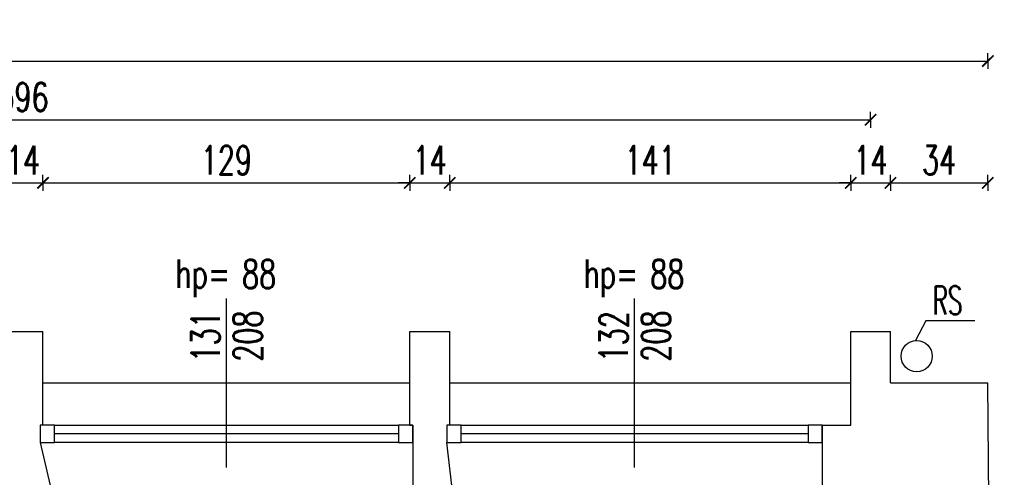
# Model space of a CAD drawing. Extents: x 36663 to 42423, y 7313 to 12123.
# Tile 49 of 54: x 39481 to 39827, y 11962 to 12123. Entities that reach past the tile are written whole.
import ezdxf
from ezdxf.enums import TextEntityAlignment as Align

# ---------------------------------------------------------------- set-up
doc = ezdxf.new("R2010")
doc.units = 0
doc.header["$MEASUREMENT"] = 0
doc.header["$PDMODE"] = 35
doc.header["$PDSIZE"] = 3
for name, color, linetype in [('W_okna', 1, 'Continuous'), ('W_okna_txt', 1, 'Continuous'), ('W_opisy', 2, 'Continuous'), ('W_przekrojowa', 6, 'Continuous'), ('W_rama_okna', 2, 'Continuous'), ('W_rs', 144, 'Continuous'), ('W_szklo', 4, 'Continuous'), ('W_widok', 21, 'Continuous'), ('W_wymiary', 1, 'Continuous')]:
    doc.layers.add(name, color=color, linetype=linetype)
doc.styles.add('c20', font='simplex.shx', dxfattribs={"width": 0.7})
doc.dimstyles.new('c20_50', dxfattribs={"dimscale": 0.5, "dimtxt": 20, "dimasz": 8, "dimexe": 1.25, "dimexo": 0.625, "dimgap": 6, "dimtad": 1, "dimdec": 0, "dimrnd": 1, "dimtxsty": 'c20', "dimblk": 'ARCHTICK', "dimcen": 0, "dimse1": 1, "dimse2": 1, "dimclrd": 1, "dimclrt": 2, "dimadec": 0, "dimazin": 0, "dimtfac": 1, "dimtdec": 0, "dimtix": 1, "dimtmove": 1, "dimatfit": 3, "dimldrblk": 'ARCHTICK', "dimfxl": 1.25, "dimarcsym": 0})

# ---------------------------------------------------------------- blocks, each defined once
blk = doc.blocks.new('_ArchTick')
at = {"color": 2}
for q in [(0, 0.696), (0, -0.696)]:
    blk.add_line((0, 0), q, dxfattribs=at)
at = {"color": 0, "linetype": 'ByBlock', "const_width": 0.15}
blk.add_lwpolyline([(-0.5, -0.5), (0.5, 0.5)], dxfattribs=at)
blk = doc.blocks.new('*D512')
at = {"layer": 'Defpoints', "color": 0, "transparency": 16777216}
for p in [(39489.42, 12065.84), (39475.42, 12013.53), (39489.42, 12013.53)]:
    blk.add_point(p, dxfattribs=at)
at = {"layer": 'W_wymiary', "color": 1, "lineweight": -2, "transparency": 16777216}
for p, q in [((39475.42, 12065.84), (39471.42, 12065.84)), ((39475.42, 12065.84), (39489.42, 12065.84)), ((39489.42, 12065.84), (39493.42, 12065.84))]:
    blk.add_line(p, q, dxfattribs=at)
at = {"layer": 'W_wymiary', "color": 1, "lineweight": -2, "transparency": 16777216, "xscale": 4, "yscale": 4, "zscale": 4}
blk.add_blockref('_ArchTick', (39475.42, 12065.84), dxfattribs=at)
at = {"layer": 'W_wymiary', "color": 1, "lineweight": -2, "transparency": 16777216, "xscale": 4, "yscale": 4, "zscale": 4, "rotation": 180}
blk.add_blockref('_ArchTick', (39489.42, 12065.84), dxfattribs=at)
at = {"layer": 'W_wymiary', "color": 2, "transparency": 16777216, "insert": (39482.42, 12073.84), "char_height": 10, "attachment_point": 5, "style": 'c20'}
blk.add_mtext('14', dxfattribs=at)
blk = doc.blocks.new('*D513')
at = {"layer": 'Defpoints', "color": 0, "transparency": 16777216}
for p in [(39618.42, 12065.84), (39489.42, 12013.53), (39618.42, 12013.53)]:
    blk.add_point(p, dxfattribs=at)
at = {"layer": 'W_wymiary', "color": 1, "lineweight": -2, "transparency": 16777216}
blk.add_line((39489.42, 12065.84), (39618.42, 12065.84), dxfattribs=at)
at = {"layer": 'W_wymiary', "color": 1, "lineweight": -2, "transparency": 16777216, "xscale": 4, "yscale": 4, "zscale": 4, "rotation": 180}
blk.add_blockref('_ArchTick', (39489.42, 12065.84), dxfattribs=at)
at = {"layer": 'W_wymiary', "color": 1, "lineweight": -2, "transparency": 16777216, "xscale": 4, "yscale": 4, "zscale": 4}
blk.add_blockref('_ArchTick', (39618.42, 12065.84), dxfattribs=at)
at = {"layer": 'W_wymiary', "color": 2, "transparency": 16777216, "insert": (39553.92, 12073.84), "char_height": 10, "attachment_point": 5, "style": 'c20'}
blk.add_mtext('129', dxfattribs=at)
blk = doc.blocks.new('*D514')
at = {"layer": 'Defpoints', "color": 0, "transparency": 16777216}
for p in [(39632.42, 12065.84), (39618.42, 12013.53), (39632.42, 12013.53)]:
    blk.add_point(p, dxfattribs=at)
at = {"layer": 'W_wymiary', "color": 1, "lineweight": -2, "transparency": 16777216}
for p, q in [((39618.42, 12065.84), (39614.42, 12065.84)), ((39618.42, 12065.84), (39632.42, 12065.84)), ((39632.42, 12065.84), (39636.42, 12065.84))]:
    blk.add_line(p, q, dxfattribs=at)
at = {"layer": 'W_wymiary', "color": 1, "lineweight": -2, "transparency": 16777216, "xscale": 4, "yscale": 4, "zscale": 4}
blk.add_blockref('_ArchTick', (39618.42, 12065.84), dxfattribs=at)
at = {"layer": 'W_wymiary', "color": 1, "lineweight": -2, "transparency": 16777216, "xscale": 4, "yscale": 4, "zscale": 4, "rotation": 180}
blk.add_blockref('_ArchTick', (39632.42, 12065.84), dxfattribs=at)
at = {"layer": 'W_wymiary', "color": 2, "transparency": 16777216, "insert": (39625.42, 12073.84), "char_height": 10, "attachment_point": 5, "style": 'c20'}
blk.add_mtext('14', dxfattribs=at)
blk = doc.blocks.new('*D515')
at = {"layer": 'Defpoints', "color": 0, "transparency": 16777216}
for p in [(39773.42, 12065.84), (39632.42, 12013.53), (39773.42, 12013.53)]:
    blk.add_point(p, dxfattribs=at)
at = {"layer": 'W_wymiary', "color": 1, "lineweight": -2, "transparency": 16777216}
blk.add_line((39632.42, 12065.84), (39773.42, 12065.84), dxfattribs=at)
at = {"layer": 'W_wymiary', "color": 1, "lineweight": -2, "transparency": 16777216, "xscale": 4, "yscale": 4, "zscale": 4, "rotation": 180}
blk.add_blockref('_ArchTick', (39632.42, 12065.84), dxfattribs=at)
at = {"layer": 'W_wymiary', "color": 1, "lineweight": -2, "transparency": 16777216, "xscale": 4, "yscale": 4, "zscale": 4}
blk.add_blockref('_ArchTick', (39773.42, 12065.84), dxfattribs=at)
at = {"layer": 'W_wymiary', "color": 2, "transparency": 16777216, "insert": (39702.92, 12073.84), "char_height": 10, "attachment_point": 5, "style": 'c20'}
blk.add_mtext('141', dxfattribs=at)
blk = doc.blocks.new('*D516')
at = {"layer": 'Defpoints', "color": 0, "transparency": 16777216}
for p in [(39787.42, 12065.84), (39773.42, 12013.53), (39787.42, 12013.53)]:
    blk.add_point(p, dxfattribs=at)
at = {"layer": 'W_wymiary', "color": 1, "lineweight": -2, "transparency": 16777216}
for p, q in [((39773.42, 12065.84), (39769.42, 12065.84)), ((39773.42, 12065.84), (39787.42, 12065.84)), ((39787.42, 12065.84), (39791.42, 12065.84))]:
    blk.add_line(p, q, dxfattribs=at)
at = {"layer": 'W_wymiary', "color": 1, "lineweight": -2, "transparency": 16777216, "xscale": 4, "yscale": 4, "zscale": 4}
blk.add_blockref('_ArchTick', (39773.42, 12065.84), dxfattribs=at)
at = {"layer": 'W_wymiary', "color": 1, "lineweight": -2, "transparency": 16777216, "xscale": 4, "yscale": 4, "zscale": 4, "rotation": 180}
blk.add_blockref('_ArchTick', (39787.42, 12065.84), dxfattribs=at)
at = {"layer": 'W_wymiary', "color": 2, "transparency": 16777216, "insert": (39780.42, 12073.84), "char_height": 10, "attachment_point": 5, "style": 'c20'}
blk.add_mtext('14', dxfattribs=at)
blk = doc.blocks.new('*D517')
at = {"layer": 'Defpoints', "color": 0, "transparency": 16777216}
for p in [(39780.42, 12088.05), (39184.42, 12065.84), (39780.42, 12065.84)]:
    blk.add_point(p, dxfattribs=at)
at = {"layer": 'W_wymiary', "color": 1, "lineweight": -2, "transparency": 16777216}
blk.add_line((39184.42, 12088.05), (39780.42, 12088.05), dxfattribs=at)
at = {"layer": 'W_wymiary', "color": 1, "lineweight": -2, "transparency": 16777216, "xscale": 4, "yscale": 4, "zscale": 4, "rotation": 180}
blk.add_blockref('_ArchTick', (39184.42, 12088.05), dxfattribs=at)
at = {"layer": 'W_wymiary', "color": 1, "lineweight": -2, "transparency": 16777216, "xscale": 4, "yscale": 4, "zscale": 4}
blk.add_blockref('_ArchTick', (39780.42, 12088.05), dxfattribs=at)
at = {"layer": 'W_wymiary', "color": 2, "transparency": 16777216, "insert": (39482.42, 12096.05), "char_height": 10, "attachment_point": 5, "style": 'c20'}
blk.add_mtext('596', dxfattribs=at)
blk = doc.blocks.new('*U120')
at = {"layer": 'W_okna'}
for p, q in [((5, 14), (126, 14)), ((126, 8), (5, 8))]:
    blk.add_line(p, q, dxfattribs=at)
at = {"layer": 'W_okna_txt', "color": 1}
blk.add_line((65.5, -0.82), (65.5, 58.65), dxfattribs=at)
at = {"layer": 'W_rama_okna'}
for points in [[(0, 14), (0, 8), (5, 8), (5, 14)], [(126, 14), (126, 8), (131, 8), (131, 14)]]:
    blk.add_lwpolyline(points, close=True, dxfattribs=at)
at = {"layer": 'W_szklo'}
blk.add_line((126, 11), (5, 11), dxfattribs=at)
at = {"color": 1, "style": 'c20', "width": 0.7}
blk.add_text('hp=', height=10, dxfattribs=at).set_placement((57.21, 67.4), align=Align.MIDDLE_CENTER)
blk.add_attdef('PARAPET', text='', height=10, dxfattribs=at).set_placement((36.01, 61.21), align=Align.MIDDLE_LEFT)
at = {"layer": 'W_okna_txt', "color": 1, "style": 'c20', "width": 0.7, "flags": 4}
for tag, p in [('SZER', (23.15, 39.17)), ('WYS', (38.02, 39.38))]:
    blk.add_attdef(tag, text='', height=10, rotation=90, dxfattribs=at).set_placement(p, align=Align.MIDDLE_CENTER)
blk = doc.blocks.new('*U121')
at = {"layer": 'W_okna'}
for p, q in [((5, 14), (127, 14)), ((127, 8), (5, 8))]:
    blk.add_line(p, q, dxfattribs=at)
at = {"layer": 'W_okna_txt', "color": 1}
blk.add_line((66, -0.82), (66, 58.65), dxfattribs=at)
at = {"layer": 'W_rama_okna'}
for points in [[(0, 14), (0, 8), (5, 8), (5, 14)], [(127, 14), (127, 8), (132, 8), (132, 14)]]:
    blk.add_lwpolyline(points, close=True, dxfattribs=at)
at = {"layer": 'W_szklo'}
blk.add_line((127, 11), (5, 11), dxfattribs=at)
at = {"color": 1, "style": 'c20', "width": 0.7}
blk.add_text('hp=', height=10, dxfattribs=at).set_placement((57.71, 67.4), align=Align.MIDDLE_CENTER)
blk.add_attdef('PARAPET', text='', height=10, dxfattribs=at).set_placement((36.01, 61.21), align=Align.MIDDLE_LEFT)
at = {"layer": 'W_okna_txt', "color": 1, "style": 'c20', "width": 0.7, "flags": 4}
for tag, p in [('SZER', (23.15, 39.17)), ('WYS', (38.02, 39.38))]:
    blk.add_attdef(tag, text='', height=10, rotation=90, dxfattribs=at).set_placement(p, align=Align.MIDDLE_CENTER)
blk = doc.blocks.new('*D468')
at = {"layer": 'Defpoints', "color": 0, "transparency": 16777216}
for p in [(39821.63, 12108.72), (39821.63, 11995.53), (36734.77, 11973.53)]:
    blk.add_point(p, dxfattribs=at)
at = {"layer": 'W_wymiary', "color": 1, "lineweight": -2, "transparency": 16777216}
blk.add_line((36734.77, 12108.72), (39821.63, 12108.72), dxfattribs=at)
at = {"layer": 'W_wymiary', "color": 1, "lineweight": -2, "transparency": 16777216, "xscale": 4, "yscale": 4, "zscale": 4, "rotation": 180}
blk.add_blockref('_ArchTick', (36734.77, 12108.72), dxfattribs=at)
at = {"layer": 'W_wymiary', "color": 1, "lineweight": -2, "transparency": 16777216, "xscale": 4, "yscale": 4, "zscale": 4}
blk.add_blockref('_ArchTick', (39821.63, 12108.72), dxfattribs=at)
at = {"layer": 'W_wymiary', "color": 2, "transparency": 16777216, "insert": (38278.2, 12116.72), "char_height": 10, "attachment_point": 5, "style": 'c20'}
blk.add_mtext('3087', dxfattribs=at)
blk = doc.blocks.new('*D470')
at = {"layer": 'Defpoints', "color": 0, "transparency": 16777216}
for p in [(39821.63, 12065.84), (39787.42, 12013.53), (39821.63, 11995.53)]:
    blk.add_point(p, dxfattribs=at)
at = {"layer": 'W_wymiary', "color": 1, "lineweight": -2, "transparency": 16777216}
blk.add_line((39787.42, 12065.84), (39821.63, 12065.84), dxfattribs=at)
at = {"layer": 'W_wymiary', "color": 1, "lineweight": -2, "transparency": 16777216, "xscale": 4, "yscale": 4, "zscale": 4, "rotation": 180}
blk.add_blockref('_ArchTick', (39787.42, 12065.84), dxfattribs=at)
at = {"layer": 'W_wymiary', "color": 1, "lineweight": -2, "transparency": 16777216, "xscale": 4, "yscale": 4, "zscale": 4}
blk.add_blockref('_ArchTick', (39821.63, 12065.84), dxfattribs=at)
at = {"layer": 'W_wymiary', "color": 2, "transparency": 16777216, "insert": (39804.53, 12073.84), "char_height": 10, "attachment_point": 5, "style": 'c20'}
blk.add_mtext('34', dxfattribs=at)

msp = doc.modelspace()

# ---------------------------------------------------------------- linework, layer by layer
at = {"layer": 'W_opisy'}
msp.add_lwpolyline([(39817.12, 12017.31), (39799.87, 12017.31), (39796.24, 12010.34)], dxfattribs=at)
at = {"layer": 'W_przekrojowa'}
for p, q in [((39475.42, 12013.53), (39489.42, 12013.53)), ((39489.42, 11980.53), (39489.42, 12013.53)), ((39618.42, 12013.53), (39632.42, 12013.53)), ((39618.42, 11980.53), (39618.42, 12013.53)), ((39632.42, 11980.53), (39632.42, 12013.53)), ((39773.42, 12013.53), (39787.42, 12013.53)), ((39773.42, 11980.53), (39773.42, 12013.53)), ((39787.42, 11995.53), (39787.42, 12013.53)), ((39787.42, 11995.53), (39821.63, 11995.53)), ((39827.43, 11296.54), (39821.63, 11995.53)), ((39489.42, 11980.53), (39488.42, 11980.53)), ((39488.42, 11980.53), (39488.42, 11974.53)), ((39618.42, 11980.53), (39619.42, 11980.53)), ((39619.42, 11980.53), (39619.42, 11974.53)), ((39632.42, 11980.53), (39631.42, 11980.53)), ((39631.42, 11980.53), (39631.42, 11974.53)), ((39763.42, 11980.53), (39773.42, 11980.53)), ((39763.42, 11980.53), (39763.42, 11942.53)), ((39488.42, 11974.53), (39495.42, 11944.53)), ((39619.42, 11974.53), (39619.42, 11818.53)), ((39635.07, 11942.53), (39631.42, 11974.53))]:
    msp.add_line(p, q, dxfattribs=at)
at = {"layer": 'W_rs'}
msp.add_circle((39796.62, 12004.86), 5.5, dxfattribs=at)
at = {"layer": 'W_widok'}
for p, q in [((39489.42, 11995.53), (39618.42, 11995.53)), ((39632.42, 11995.53), (39773.42, 11995.53))]:
    msp.add_line(p, q, dxfattribs=at)

# ---------------------------------------------------------------- block references
at = {"layer": 'W_okna'}
ref = msp.add_blockref('*U120', (39488.42, 11966.53), dxfattribs=at)
ref.add_attrib('SZER', '131', dxfattribs={"layer": 'W_okna_txt', "color": 1, "height": 10, "rotation": 90, "style": 'c20', "width": 0.7, "flags": 4}).set_placement((39546.57, 12011.7), align=Align.MIDDLE_CENTER)
ref.add_attrib('WYS', '208', dxfattribs={"layer": 'W_okna_txt', "color": 1, "height": 10, "rotation": 90, "style": 'c20', "width": 0.7, "flags": 4}).set_placement((39561.44, 12011.91), align=Align.MIDDLE_CENTER)
ref.add_attrib('PARAPET', '88', dxfattribs={"layer": '0', "color": 1, "height": 10, "style": 'c20', "width": 0.7}).set_placement((39559.43, 12033.74), align=Align.MIDDLE_LEFT)
ref = msp.add_blockref('*U121', (39631.42, 11966.53), dxfattribs=at)
ref.add_attrib('SZER', '132', dxfattribs={"layer": 'W_okna_txt', "color": 1, "height": 10, "rotation": 90, "style": 'c20', "width": 0.7, "flags": 4}).set_placement((39690.07, 12011.7), align=Align.MIDDLE_CENTER)
ref.add_attrib('WYS', '208', dxfattribs={"layer": 'W_okna_txt', "color": 1, "height": 10, "rotation": 90, "style": 'c20', "width": 0.7, "flags": 4}).set_placement((39704.94, 12011.91), align=Align.MIDDLE_CENTER)
ref.add_attrib('PARAPET', '88', dxfattribs={"layer": '0', "color": 1, "height": 10, "style": 'c20', "width": 0.7}).set_placement((39702.93, 12033.74), align=Align.MIDDLE_LEFT)

# ---------------------------------------------------------------- texts
at = {"layer": 'W_opisy', "style": 'c20', "width": 0.6}
msp.add_text('RS', height=10, dxfattribs=at).set_placement((39807.43, 12024.51), align=Align.MIDDLE_CENTER)

# ---------------------------------------------------------------- dimensions: what is measured, and where the dimension line sits
at = {"layer": 'W_wymiary'}
for base, p1, p2, picture, middle in [((39821.63, 12108.72), (36734.77, 11973.53), (39821.63, 11995.53), '*D468', (38278.2, 12116.72)), ((39780.42, 12088.05), (39184.42, 12065.84), (39780.42, 12065.84), '*D517', (39482.42, 12096.05)), ((39489.42, 12065.84), (39475.42, 12013.53), (39489.42, 12013.53), '*D512', (39482.42, 12073.84)), ((39618.42, 12065.84), (39489.42, 12013.53), (39618.42, 12013.53), '*D513', (39553.92, 12073.84)), ((39632.42, 12065.84), (39618.42, 12013.53), (39632.42, 12013.53), '*D514', (39625.42, 12073.84)), ((39773.42, 12065.84), (39632.42, 12013.53), (39773.42, 12013.53), '*D515', (39702.92, 12073.84)), ((39787.42, 12065.84), (39773.42, 12013.53), (39787.42, 12013.53), '*D516', (39780.42, 12073.84)), ((39821.63, 12065.84), (39787.42, 12013.53), (39821.63, 11995.53), '*D470', (39804.53, 12073.84))]:
    dim = msp.add_linear_dim(base=base, p1=p1, p2=p2, dimstyle='c20_50', dxfattribs=at)
    dim.commit()
    dim.dimension.update_dxf_attribs({"geometry": picture, "text_midpoint": middle})

doc.saveas('drawing.dxf')
